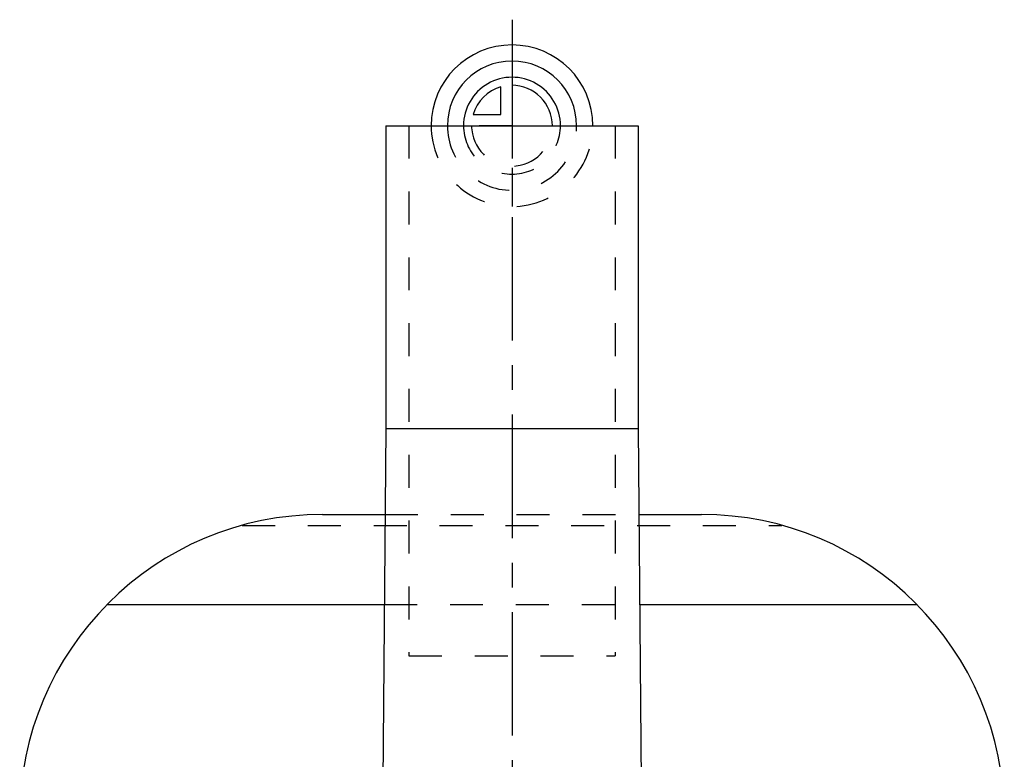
# Model space of a CAD drawing. Header units: millimetres. Extents: x 398 to 602, y 353 to 647.
# Tile 4 of 4: x 402 to 598, y 500 to 647. Entities that reach past the tile are written whole.
import ezdxf

# ---------------------------------------------------------------- set-up
doc = ezdxf.new("R2010")
doc.units = ezdxf.units.MM
doc.header["$LTSCALE"] = 65.185185
doc.linetypes.add('CENTER', pattern=[0.6, 0.375, -0.075, 0.075, -0.075])
doc.linetypes.add('HIDDEN', pattern=[0.2, 0.1, -0.1])
for name, color, linetype in [('BEZUGSACHSEN', 7, 'CONTINUOUS'), ('FLAECHEN', 7, 'CONTINUOUS'), ('KONSTRUKTIONSELEMENTE', 7, 'CONTINUOUS'), ('KURVEN', 7, 'CONTINUOUS'), ('L1', 7, 'CONTINUOUS')]:
    doc.layers.add(name, color=color, linetype=linetype)

msp = doc.modelspace()

# ---------------------------------------------------------------- linework, layer by layer
at = {"layer": 'BEZUGSACHSEN', "color": 7, "linetype": 'Continuous'}
for p, q in [((475, 625.5), (475, 565.5)), ((475, 625.5), (525, 625.5)), ((525, 625.5), (525, 565.5)), ((475, 565.5), (474.2, 473.52)), ((475, 565.5), (525, 565.5)), ((525, 565.5), (525.8, 473.52))]:
    msp.add_line(p, q, dxfattribs=at)
at = {"layer": 'FLAECHEN', "color": 8, "linetype": 'HIDDEN'}
for p, q in [((479.6, 625.5), (479.6, 520.5)), ((520.4, 625.5), (520.4, 520.5)), ((479.6, 520.5), (520.4, 520.5))]:
    msp.add_line(p, q, dxfattribs=at)
at = {"layer": 'KONSTRUKTIONSELEMENTE', "color": 8, "linetype": 'HIDDEN'}
for p, q in [((479.6, 625.5), (520.4, 625.5)), ((474.85, 548.5), (525.15, 548.5)), ((446.56, 546.34), (553.44, 546.34)), ((474.7, 530.67), (525.3, 530.67))]:
    msp.add_line(p, q, dxfattribs=at)
at = {"layer": 'KONSTRUKTIONSELEMENTE', "color": 7, "linetype": 'Continuous'}
for p, q in [((462.5, 548.5), (474.85, 548.5)), ((525.15, 548.5), (537.5, 548.5)), ((419.82, 530.67), (474.7, 530.67)), ((525.3, 530.67), (580.18, 530.67))]:
    msp.add_line(p, q, dxfattribs=at)
for centre, start, end in [((462.5, 488.5), 90, 180), ((537.5, 488.5), 0, 90)]:
    msp.add_arc(centre, 60, start, end, dxfattribs=at)
at = {"layer": 'KURVEN', "color": 40, "linetype": 'Continuous'}
for p, q in [((500, 641.5), (500, 625.5)), ((497.8, 627.7), (497.8, 633.19)), ((492.31, 627.7), (497.8, 627.7))]:
    msp.add_line(p, q, dxfattribs=at)
at = {"layer": 'KURVEN', "color": 8, "linetype": 'HIDDEN'}
for q in [(490.4, 625.5), (500, 609.5)]:
    msp.add_line((500, 625.5), q, dxfattribs=at)
at = {"layer": 'KURVEN', "color": 40, "linetype": 'Continuous'}
for radius, start, end in [(16, 0, 180), (12.8, 0, 180), (9.6, 359.9999, 180), (8, 105.962, 164.038), (8, 359.9999, 90)]:
    msp.add_arc((500, 625.5), radius, start, end, dxfattribs=at)
at = {"layer": 'KURVEN', "color": 8, "linetype": 'HIDDEN'}
for radius, end in [(16, 360), (12.8, 360), (9.6, 359.9999), (8, 359.9999)]:
    msp.add_arc((500, 625.5), radius, 180, end, dxfattribs=at)
at = {"layer": 'L1', "color": 2, "linetype": 'CENTER'}
msp.add_line((500, 646.5), (500, 353.5), dxfattribs=at)

doc.saveas('drawing.dxf')
